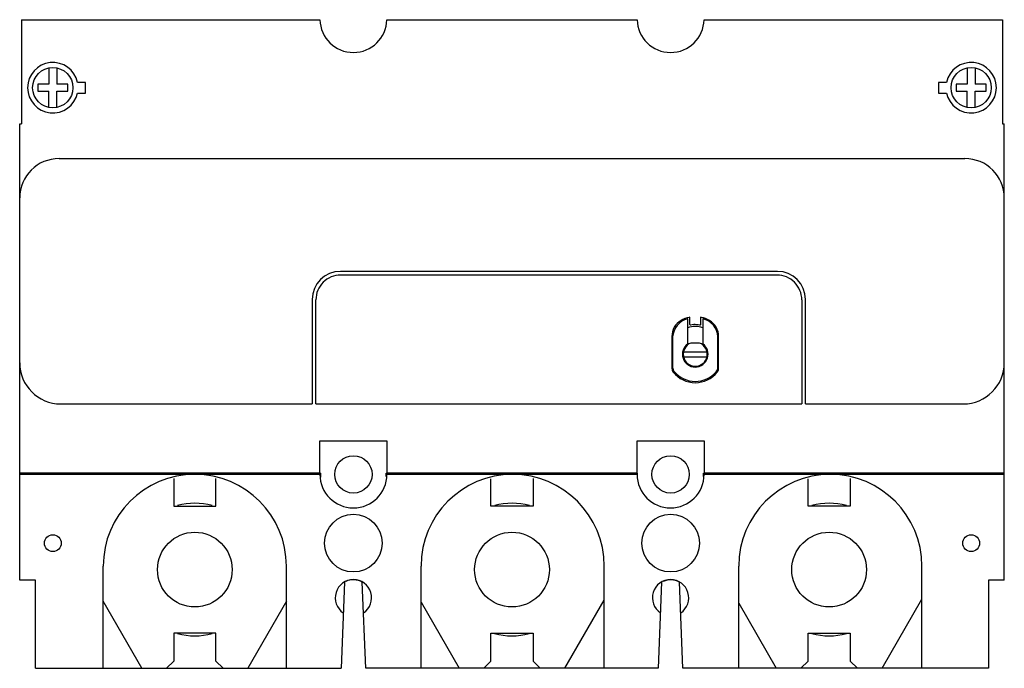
# Model space of a CAD drawing. Header units: millimetres. Extents: x 19 to 159, y 76 to 168.
import ezdxf

# ---------------------------------------------------------------- set-up
doc = ezdxf.new("R2010")
doc.units = ezdxf.units.MM
doc.header["$LTSCALE"] = 16.034277
doc.layers.get('0').update_dxf_attribs({"linetype": 'CONTINUOUS'})

msp = doc.modelspace()

# ---------------------------------------------------------------- linework, layer by layer
at = {"color": 7}
for p, q in [((19.62, 168.24), (19.62, 153.49)), ((19.62, 168.24), (61.97, 168.24)), ((71.47, 168.24), (106.97, 168.24)), ((116.47, 168.24), (158.82, 168.24)), ((158.82, 168.24), (158.82, 153.49)), ((23.51, 161.39), (23.51, 159.09)), ((24.63, 161.39), (24.63, 159.09)), ((153.81, 161.39), (153.81, 159.09)), ((154.93, 161.39), (154.93, 159.09)), ((28.72, 159.34), (27.57, 159.34)), ((28.72, 157.84), (28.72, 159.34)), ((150.88, 159.34), (149.72, 159.34)), ((149.72, 159.34), (149.72, 157.84)), ((21.95, 159.09), (21.95, 158.09)), ((23.51, 159.09), (21.95, 159.09)), ((21.95, 158.09), (23.51, 158.09)), ((23.51, 155.78), (23.51, 158.09)), ((26.2, 159.09), (24.63, 159.09)), ((24.63, 155.78), (24.63, 158.09)), ((24.63, 158.09), (26.2, 158.09)), ((26.2, 158.09), (26.2, 159.09)), ((153.81, 159.09), (152.25, 159.09)), ((152.25, 159.09), (152.25, 158.09)), ((152.25, 158.09), (153.81, 158.09)), ((153.81, 155.78), (153.81, 158.09)), ((156.5, 159.09), (154.93, 159.09)), ((154.93, 158.09), (156.5, 158.09)), ((154.93, 155.78), (154.93, 158.09)), ((156.5, 158.09), (156.5, 159.09)), ((27.57, 157.84), (28.72, 157.84)), ((149.72, 157.84), (150.88, 157.84)), ((19.37, 88.74), (19.37, 153.49)), ((19.37, 153.49), (19.62, 153.49)), ((158.82, 153.49), (159.07, 153.49)), ((159.07, 88.74), (159.07, 153.49)), ((24.96, 148.54), (153.48, 148.54)), ((126.87, 132.54), (64.87, 132.54)), ((126.84, 132.01), (64.9, 132.01)), ((60.87, 128.54), (60.87, 113.73)), ((130.87, 113.73), (130.87, 128.54)), ((61.4, 113.73), (61.4, 128.51)), ((130.34, 128.51), (130.34, 113.73)), ((114.15, 122.26), (114.15, 125.8)), ((114.47, 126.03), (114.36, 126.01)), ((114.47, 125.02), (114.47, 126.03)), ((116.09, 126.01), (115.97, 126.03)), ((115.97, 126.03), (115.97, 125.01)), ((116.3, 125.8), (116.3, 122.26)), ((111.9, 123.3), (111.9, 118.82)), ((112.01, 123.25), (112.01, 118.95)), ((118.43, 118.95), (118.43, 123.25)), ((118.54, 118.82), (118.54, 123.3)), ((115.84, 122.37), (114.6, 122.37)), ((113.56, 121.15), (116.88, 121.15)), ((113.56, 120.42), (116.88, 120.42)), ((111.9, 118.82), (111.93, 118.54)), ((118.52, 118.54), (118.54, 118.82)), ((25.21, 113.73), (60.87, 113.73)), ((61.4, 113.73), (130.34, 113.73)), ((130.87, 113.73), (153.23, 113.73)), ((61.97, 103.74), (61.97, 108.49)), ((61.97, 108.49), (71.47, 108.49)), ((71.47, 108.49), (71.47, 103.74)), ((106.97, 108.49), (116.47, 108.49)), ((106.97, 103.74), (106.97, 108.49)), ((116.47, 108.49), (116.47, 103.74)), ((61.97, 103.9), (19.37, 103.9)), ((61.97, 103.74), (19.37, 103.74)), ((61.97, 103.9), (62.08, 103.9)), ((62.08, 103.34), (62.08, 103.9)), ((71.39, 103.45), (71.39, 103.9)), ((71.39, 103.9), (71.47, 103.9)), ((106.97, 103.9), (71.47, 103.9)), ((106.97, 103.74), (71.47, 103.74)), ((106.97, 103.9), (107.05, 103.9)), ((107.05, 103.45), (107.05, 103.9)), ((116.39, 103.9), (116.47, 103.9)), ((116.39, 103.45), (116.39, 103.9)), ((159.07, 103.9), (116.47, 103.9)), ((159.07, 103.74), (116.47, 103.74)), ((41.22, 103.14), (41.22, 99.24)), ((47.22, 99.24), (47.22, 103.14)), ((86.22, 99.24), (86.22, 103.12)), ((92.22, 103.16), (92.22, 99.24)), ((131.22, 99.24), (131.22, 103.11)), ((137.22, 103.17), (137.22, 99.24)), ((41.22, 99.24), (47.22, 99.24)), ((92.22, 99.24), (86.22, 99.24)), ((137.22, 99.24), (131.22, 99.24)), ((31.22, 76.24), (31.22, 90.74)), ((57.22, 76.24), (57.22, 90.74)), ((76.31, 76.24), (76.31, 90.74)), ((102.31, 76.24), (102.31, 90.74)), ((121.39, 76.24), (121.39, 90.74)), ((147.39, 76.24), (147.39, 90.74)), ((21.62, 88.74), (19.37, 88.74)), ((21.62, 76.24), (21.62, 88.74)), ((65.46, 88.45), (64.97, 76.24)), ((68.47, 76.24), (67.98, 88.45)), ((110.44, 88.44), (109.97, 76.24)), ((113.47, 76.24), (112.98, 88.45)), ((159.07, 88.74), (156.82, 88.74)), ((156.82, 88.74), (156.82, 76.24)), ((36.72, 76.24), (31.22, 85.76)), ((57.22, 85.76), (51.72, 76.24)), ((76.31, 85.62), (81.72, 76.24)), ((96.72, 76.24), (102.31, 85.91)), ((121.39, 85.47), (126.72, 76.24)), ((141.72, 76.24), (147.39, 86.06)), ((41.22, 81.24), (41.22, 77.24)), ((47.22, 81.24), (41.22, 81.24)), ((47.22, 77.24), (47.22, 81.24)), ((86.22, 81.24), (92.22, 81.24)), ((86.22, 77.24), (86.22, 81.24)), ((92.22, 81.24), (92.22, 77.24)), ((131.22, 81.24), (137.22, 81.24)), ((131.22, 77.24), (131.22, 81.24)), ((137.22, 81.24), (137.22, 77.24)), ((41.22, 77.24), (40.22, 76.24)), ((48.22, 76.24), (47.22, 77.24)), ((86.22, 77.24), (85.22, 76.24)), ((93.22, 76.24), (92.22, 77.24)), ((131.22, 77.24), (130.22, 76.24)), ((138.22, 76.24), (137.22, 77.24)), ((21.62, 76.24), (64.97, 76.24)), ((109.97, 76.24), (68.47, 76.24)), ((156.82, 76.24), (113.47, 76.24))]:
    msp.add_line(p, q, dxfattribs=at)
for centre, radius in [((24.07, 158.59), 2.86), ((154.37, 158.59), 2.86), ((66.72, 103.74), 2.65), ((111.72, 103.74), 2.65), ((66.72, 93.99), 4.09), ((111.72, 93.99), 4.09), ((24.07, 93.99), 1.2), ((44.22, 90.24), 5.3), ((89.22, 90.24), 5.3), ((134.22, 90.24), 5.3), ((154.37, 93.99), 1.2)]:
    msp.add_circle(centre, radius, dxfattribs=at)
for centre, radius, start, end in [((66.72, 168.34), 4.75, 181.1853, 358.8147), ((111.72, 168.34), 4.75, 181.1853, 358.8147), ((24.07, 158.59), 3.58, 12.1101, 347.8899), ((154.37, 158.59), 3.58, 192.1101, 167.8899), ((24.96, 142.95), 5.59, 90, 180), ((153.48, 142.95), 5.59, 0, 90), ((64.87, 128.54), 4, 90, 180), ((64.9, 128.51), 3.5, 89.9818, 179.9942), ((126.84, 128.51), 3.5, 359.9933, 90.0067), ((126.87, 128.54), 4, 0, 90), ((114.78, 123.1), 2.77, 103.1828, 176.953), ((115.22, 122.09), 4.02, 102.43, 120), ((115.22, 122.09), 4.02, 60, 77.5709), ((115.73, 123.16), 2.7, 1.9448, 77.9024), ((114.52, 123.3), 2.62, 120, 180), ((115.22, 122.04), 2.7, 66.5375, 113.4625), ((115.92, 123.3), 2.62, 0, 60), ((115.22, 120.79), 1.82, 126.089, 53.911), ((115.22, 120.79), 1.7, 111.3045, 68.6955), ((25.21, 119.58), 5.84, 180, 270), ((113.02, 118.95), 1.01, 180.1538, 220.6845), ((117.42, 118.95), 1.01, 319.3155, 359.9008), ((153.23, 119.58), 5.84, 270, 360), ((112.82, 118.82), 0.937, 197.4648, 219.268), ((115.22, 120.79), 4.04, 219.268, 320.732), ((115.22, 120.84), 3.91, 220.6572, 319.3428), ((117.62, 118.82), 0.937, 320.732, 342.5352), ((44.22, 90.74), 13, 0, 180), ((66.72, 103.74), 4.75, 180, 360), ((89.31, 90.74), 13, 0, 180), ((111.72, 103.74), 4.75, 180, 360), ((134.39, 90.74), 13, 0, 180), ((44.22, 90.24), 9.4, 74.7862, 105.1231), ((89.22, 90.24), 9.4, 74.7862, 105.1231), ((134.22, 90.24), 9.4, 74.7862, 105.1231), ((66.72, 86.24), 2.58, 303.7679, 236.2321), ((66.72, 86.24), 2.55, 60.3535, 114.6048), ((111.72, 86.24), 2.58, 303.7679, 235.8971), ((111.72, 86.24), 2.55, 60.3535, 114.8856), ((44.22, 90.24), 9.4, 254.7862, 285.1231), ((89.22, 90.24), 9.4, 254.7862, 285.1231), ((134.22, 90.24), 9.4, 254.7862, 285.1231)]:
    msp.add_arc(centre, radius, start, end, dxfattribs=at)
for points, knots in [([(114.59, 124.92), (114.57, 124.91), (114.53, 124.91), (114.48, 124.96), (114.47, 125), (114.47, 125.02)], [0, 0, 0, 0, 0.318638, 0.635956, 1, 1, 1, 1]), ([(115.83, 124.92), (115.7, 124.95), (115.43, 124.99), (115.01, 124.99), (114.73, 124.95), (114.59, 124.92)], [0, 0, 0, 0, 0.325511, 0.662767, 1, 1, 1, 1]), ([(115.97, 125.01), (115.97, 124.99), (115.96, 124.95), (115.9, 124.91), (115.86, 124.91), (115.83, 124.92)], [0, 0, 0, 0, 0.311534, 0.621508, 1, 1, 1, 1])]:
    msp.add_open_spline(points, degree=3, knots=knots, dxfattribs=at)

doc.saveas('drawing.dxf')
